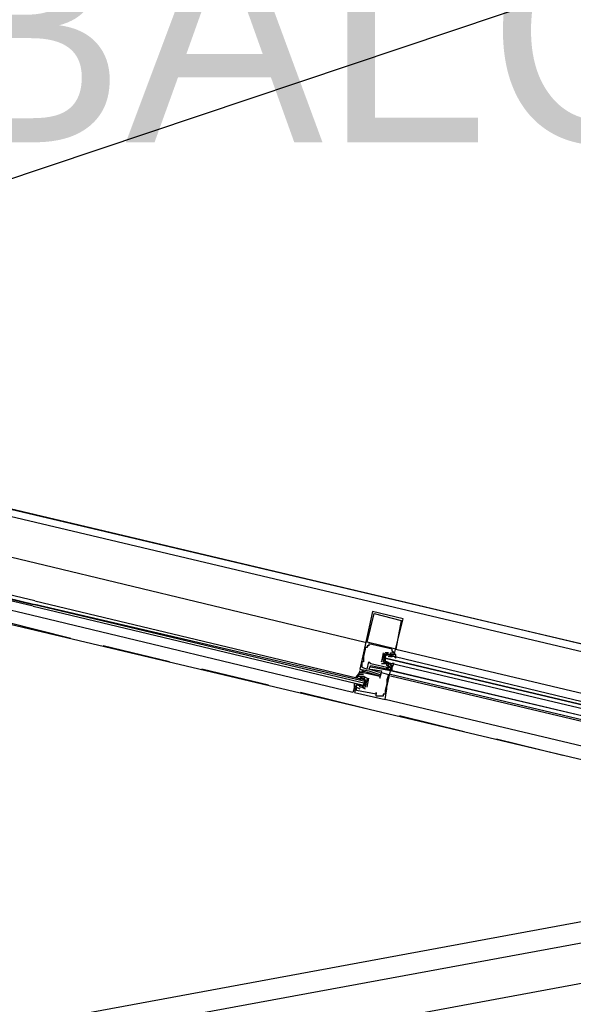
# Model space of a CAD drawing. Header units: feet. Extents: x -79 to 198, y -22 to 181.
# Tile 151 of 164: x 78.33 to 82.44, y 149.06 to 156.37. Entities that reach past the tile are written whole.
import ezdxf
from ezdxf.enums import TextEntityAlignment as Align

# ---------------------------------------------------------------- set-up
doc = ezdxf.new("R2010")
doc.units = ezdxf.units.FT
doc.layers.add('A-LINEA', color=7, linetype='CONTINUOUS')
doc.layers.add('A-TEXTO-PDF', color=3, linetype='CONTINUOUS')

msp = doc.modelspace()

# ---------------------------------------------------------------- linework, layer by layer
at = {"layer": 'A-LINEA'}
for p, q in [((93.1212, 160.1706), (36.6895, 141.2395)), ((118.2654, 156.262), (36.6895, 141.2395)), ((118.2654, 156.262), (36.6895, 141.2395)), ((118.2654, 156.262), (36.6895, 141.2395)), ((118.2188, 156.0962), (36.7876, 141.1026)), ((118.1216, 155.7773), (36.9919, 140.8393)), ((90.3333, 149.8844), (75.4933, 153.3911)), ((76.7867, 153.0311), (85.36, 151.0044)), ((78.4133, 151.9511), (76.7867, 152.3378)), ((76.6133, 152.2711), (85.1867, 150.2444)), ((80.9467, 151.9778), (80.9467, 151.9778)), ((80.96, 151.9644), (80.96, 151.9644)), ((81.16, 151.9111), (81.16, 151.9111)), ((81.1733, 151.9244), (81.1733, 151.9244)), ((78.7067, 151.7778), (78.2267, 151.8978)), ((79.44, 151.6044), (78.9467, 151.7244)), ((80.8933, 151.7111), (80.8933, 151.7111)), ((80.8933, 151.6978), (80.8933, 151.6978)), ((80.9067, 151.7511), (80.9067, 151.7511)), ((80.9067, 151.7244), (80.9067, 151.7244)), ((80.9067, 151.7111), (80.9067, 151.7111)), ((80.92, 151.7378), (80.92, 151.7378)), ((80.92, 151.7244), (80.92, 151.7244)), ((81.0933, 151.6978), (81.0933, 151.6978)), ((81.12, 151.6978), (81.12, 151.6978)), ((81.12, 151.6978), (84.8933, 150.8044)), ((80.88, 151.6711), (80.88, 151.6711)), ((80.88, 151.6444), (80.88, 151.6444)), ((80.88, 151.6311), (80.88, 151.6311)), ((80.88, 151.6178), (80.88, 151.6178)), ((81.0267, 151.6711), (81.0133, 151.6044)), ((81.0267, 151.6711), (81.0267, 151.6711)), ((81.04, 151.6711), (81.04, 151.6711)), ((81.0667, 151.6711), (81.04, 151.6711)), ((81.04, 151.6711), (81.04, 151.6711)), ((81.04, 151.6711), (81.04, 151.6711)), ((81.04, 151.6311), (81.04, 151.6311)), ((81.0643, 151.6453), (81.0848, 151.6459)), ((81.0667, 151.6711), (81.0667, 151.6711)), ((81.0667, 151.6444), (81.0667, 151.6444)), ((81.0702, 151.6446), (81.0821, 151.6456)), ((81.08, 151.6711), (81.08, 151.6711)), ((81.08, 151.6711), (81.08, 151.6711)), ((81.08, 151.6578), (81.08, 151.6578)), ((81.08, 151.6578), (81.08, 151.6578)), ((81.08, 151.6444), (81.0933, 151.6444)), ((81.08, 151.6444), (81.08, 151.6444)), ((81.0835, 151.6446), (81.0954, 151.6456)), ((81.0915, 151.6452), (81.1098, 151.6455)), ((81.0933, 151.6844), (81.0933, 151.6844)), ((81.0933, 151.6578), (81.0933, 151.6578)), ((81.0933, 151.6444), (81.0933, 151.6444)), ((81.1067, 151.6711), (81.1067, 151.6711)), ((81.1067, 151.6578), (81.1067, 151.6578)), ((80.1733, 151.4311), (79.68, 151.5511)), ((80.8533, 151.5511), (80.8533, 151.5511)), ((80.8667, 151.6044), (80.8667, 151.6044)), ((80.8667, 151.5644), (80.8667, 151.5644)), ((80.88, 151.6044), (80.88, 151.6044)), ((80.9067, 151.5511), (80.9067, 151.5511)), ((80.92, 151.6044), (80.92, 151.6044)), ((80.92, 151.5511), (80.92, 151.5511)), ((80.9333, 151.5911), (80.9333, 151.5911)), ((80.9333, 151.5778), (80.9333, 151.5778)), ((80.9333, 151.5644), (80.9333, 151.5644)), ((80.9333, 151.5511), (80.9333, 151.5511)), ((81.0133, 151.6044), (81.0133, 151.6044)), ((81.0133, 151.6044), (81.0133, 151.6044)), ((81.0133, 151.5911), (81.0533, 151.5911)), ((81.0133, 151.5911), (81.0133, 151.5911)), ((81.0267, 151.6044), (81.0267, 151.6044)), ((81.0267, 151.6044), (81.0267, 151.6044)), ((81.04, 151.6044), (81.04, 151.6044)), ((81.0533, 151.6044), (81.0533, 151.6044)), ((81.0533, 151.5911), (81.0533, 151.5911)), ((81.0533, 151.5911), (81.0533, 151.5911)), ((81.0533, 151.5778), (81.0533, 151.5778)), ((81.0533, 151.5778), (81.0533, 151.5778)), ((81.0533, 151.5644), (81.0533, 151.5644)), ((81.0533, 151.5644), (81.0533, 151.5644)), ((81.0533, 151.5511), (81.0533, 151.5511)), ((81.0689, 151.5959), (81.0588, 151.6022)), ((81.0772, 151.5931), (81.0593, 151.6027)), ((81.0667, 151.6044), (81.0667, 151.6044)), ((81.0667, 151.5911), (81.0667, 151.5911)), ((81.08, 151.5911), (81.0667, 151.5911)), ((81.0667, 151.5778), (81.0667, 151.5778)), ((81.0667, 151.5511), (81.0667, 151.5511)), ((81.0667, 151.5511), (81.0667, 151.5511)), ((81.0822, 151.5826), (81.0721, 151.5888)), ((81.0893, 151.5808), (81.073, 151.5893)), ((81.08, 151.5911), (81.08, 151.5911)), ((81.08, 151.5644), (81.08, 151.5644)), ((81.0933, 151.5378), (81.08, 151.5511)), ((81.08, 151.5511), (81.08, 151.5511)), ((81.0933, 151.5378), (81.08, 151.5511)), ((81.0933, 151.5378), (81.08, 151.5511)), ((81.0933, 151.5778), (81.0933, 151.5778)), ((80.84, 151.5111), (80.84, 151.5111)), ((80.84, 151.4978), (80.84, 151.4978)), ((80.84, 151.4844), (80.84, 151.4844)), ((80.8511, 151.4796), (80.8612, 151.4734)), ((80.8533, 151.5378), (80.8533, 151.5378)), ((80.8533, 151.5244), (80.8533, 151.5244)), ((80.8533, 151.5244), (80.8533, 151.5244)), ((80.8533, 151.4978), (80.8533, 151.4978)), ((80.8667, 151.4844), (80.8533, 151.4844)), ((80.8574, 151.4948), (80.8736, 151.4863)), ((80.8667, 151.5378), (80.8667, 151.5378)), ((80.8667, 151.5244), (80.8667, 151.5244)), ((80.8667, 151.4978), (80.8667, 151.4978)), ((80.8667, 151.4844), (80.8667, 151.4844)), ((80.8695, 151.4825), (80.8875, 151.4728)), ((80.8778, 151.4796), (80.8879, 151.4734)), ((80.88, 151.5244), (80.88, 151.5244)), ((80.88, 151.5244), (80.88, 151.5244)), ((80.88, 151.5111), (80.88, 151.5111)), ((80.88, 151.4978), (80.88, 151.4978)), ((80.88, 151.4978), (80.88, 151.4978)), ((80.88, 151.4844), (80.88, 151.4844)), ((80.8933, 151.4711), (80.8933, 151.4711)), ((80.9067, 151.4711), (80.8933, 151.4311)), ((80.9067, 151.4178), (80.92, 151.4844)), ((80.9067, 151.4844), (80.9067, 151.4844)), ((80.9067, 151.4844), (80.9067, 151.4844)), ((80.92, 151.5378), (80.92, 151.5378)), ((80.92, 151.4844), (80.92, 151.4844)), ((81, 151.5244), (81, 151.5244)), ((81, 151.5111), (81, 151.5111)), ((81, 151.4978), (81, 151.4978)), ((81, 151.4978), (81, 151.4978)), ((81, 151.4844), (81, 151.4844)), ((81.0133, 151.5378), (81.0133, 151.5378)), ((81.0133, 151.5244), (81.0133, 151.5244)), ((81.0533, 151.4711), (81.0533, 151.4711)), ((81.0667, 151.5111), (81.0667, 151.5111)), ((84.8667, 150.6444), (81.08, 151.5378)), ((81.08, 151.5378), (81.08, 151.5378)), ((84.8533, 150.6178), (81.08, 151.5111)), ((84.8533, 150.6044), (81.08, 151.4978)), ((84.8667, 150.6444), (81.0933, 151.5378)), ((80.8267, 151.4311), (80.8133, 151.3778)), ((80.8267, 151.4311), (80.8267, 151.4311)), ((80.8267, 151.4178), (80.8267, 151.4178)), ((80.8267, 151.4044), (80.8267, 151.4044)), ((80.8551, 151.4303), (80.8368, 151.4301)), ((80.8498, 151.431), (80.8379, 151.4299)), ((80.84, 151.4311), (80.84, 151.4311)), ((80.84, 151.4311), (80.8533, 151.4311)), ((80.8533, 151.4444), (80.8533, 151.4444)), ((80.8533, 151.4311), (80.8533, 151.4311)), ((80.8533, 151.4178), (80.8533, 151.4178)), ((80.8533, 151.4178), (80.8533, 151.4178)), ((80.8533, 151.4044), (80.8533, 151.4044)), ((80.8823, 151.4302), (80.8619, 151.4297)), ((80.8765, 151.4176), (80.8646, 151.4166)), ((80.8667, 151.4311), (80.8667, 151.4311)), ((80.8667, 151.4178), (80.8933, 151.4044)), ((80.8667, 151.4178), (80.8667, 151.4178)), ((80.8933, 151.4444), (80.8933, 151.4578)), ((80.8933, 151.4178), (80.8933, 151.4178)), ((80.8933, 151.4178), (80.8933, 151.4178)), ((80.8933, 151.4044), (80.8933, 151.4044)), ((80.9067, 151.4178), (80.9067, 151.4178)), ((81.0533, 151.4578), (81.0533, 151.4578)), ((81.0533, 151.4444), (81.0533, 151.4444)), ((81.0533, 151.4178), (81.0533, 151.4178)), ((81.0533, 151.4044), (81.0533, 151.4044)), ((80.8933, 151.2578), (80.4133, 151.3778)), ((80.8133, 151.3778), (80.8133, 151.3778)), ((80.8267, 151.3911), (80.8267, 151.3911)), ((80.9733, 151.3778), (80.9733, 151.3778)), ((80.9733, 151.3644), (80.9733, 151.3644)), ((80.9733, 151.3644), (80.9733, 151.3644)), ((80.9733, 151.3511), (80.9733, 151.3511)), ((81.0267, 151.3644), (81.0267, 151.3644)), ((81.0267, 151.3511), (81.0267, 151.3511)), ((81.04, 151.3911), (81.04, 151.3911)), ((81.04, 151.3644), (81.04, 151.3644)), ((84.8133, 150.4311), (81.04, 151.3244)), ((81.04, 151.3244), (81.04, 151.3244)), ((81.6267, 151.0844), (81.1467, 151.2044)), ((82.36, 150.9111), (81.8667, 151.0311))]:
    msp.add_line(p, q, dxfattribs=at)
for points in [[(73.8267, 153.0711), (75.3733, 153.4178), (81.5467, 151.9644), (83.3067, 151.5511), (85.9733, 150.9111), (90.3333, 149.8844), (91.0267, 152.8178), (91.4533, 154.5778), (91.7733, 154.5111), (93.12, 160.1778)], [(76.72, 152.7511), (78.5067, 152.3244), (80.8933, 151.7511)], [(78.44, 152.0578), (76.7467, 152.4578), (76.7333, 152.4578), (76.7333, 152.4444), (78.44, 152.0311)], [(78.4267, 152.0178), (76.7333, 152.4178), (76.7333, 152.4311), (78.4267, 152.0311)], [(78.44, 152.0578), (80.8933, 151.4711), (80.8933, 151.4578), (78.44, 152.0311)], [(78.4267, 152.0178), (80.88, 151.4311), (80.8933, 151.4311), (80.8933, 151.4444), (78.4267, 152.0311)], [(80.8133, 151.4044), (80.8133, 151.4178), (80.8, 151.3778), (78.4133, 151.9511)], [(81.1067, 151.6578), (81.1733, 151.9244), (80.9467, 151.9778), (80.88, 151.6711), (80.8533, 151.5511), (80.92, 151.5378), (81, 151.5111)], [(80.96, 151.9644), (81.16, 151.9111), (81.12, 151.6978), (80.9067, 151.7511), (80.96, 151.9644)], [(81.08, 151.6711), (81.08, 151.6711), (81.1067, 151.6711), (81.0933, 151.6844), (81.0933, 151.6978), (80.92, 151.7378), (80.92, 151.7244), (80.9067, 151.7244), (80.9067, 151.7111), (80.8933, 151.7111), (80.8933, 151.6978), (80.88, 151.6444), (80.88, 151.6311), (80.88, 151.6178), (80.88, 151.6044), (80.8667, 151.6044), (80.8667, 151.5644), (80.9067, 151.5511), (80.92, 151.6044), (80.9333, 151.5911), (81.0533, 151.5644), (81.0533, 151.5644), (81.08, 151.5644), (81.0533, 151.5778), (81.0533, 151.5778)], [(81.0133, 151.6044), (81.04, 151.6711), (81.08, 151.6578)], [(81.1067, 151.6444), (81.12, 151.6311), (81.12, 151.6578), (81.1067, 151.6711), (81.1067, 151.6578), (81.0933, 151.6578), (81.08, 151.6578), (81.0667, 151.6578), (81.04, 151.6578), (81.0267, 151.6044)], [(81.0667, 151.5911), (81.0533, 151.6044), (81.04, 151.6044), (81.04, 151.6578), (81.0667, 151.6578)], [(84.88, 150.7378), (81.0533, 151.6578), (81.04, 151.6444), (81.04, 151.6311), (84.88, 150.7244), (81.04, 151.6311), (81.04, 151.6178), (81.04, 151.6044), (84.88, 150.6978)], [(81.08, 151.6578), (81.08, 151.6711), (81.08, 151.6578), (81.0933, 151.6578)], [(80.8133, 151.3778), (81.04, 151.3244), (81.0533, 151.4044), (81.0533, 151.4178), (81.08, 151.5378), (80.9333, 151.5644), (80.9333, 151.5644)], [(80.9333, 151.5511), (81.0133, 151.5378), (81, 151.4978), (80.8667, 151.5378), (80.8667, 151.5244), (80.88, 151.5244), (80.8533, 151.5244), (80.8533, 151.5378), (80.84, 151.4978)], [(81, 151.5244), (80.92, 151.5511), (80.9333, 151.5778), (81.0667, 151.5511), (81.0533, 151.5511), (81.0533, 151.5644), (81.0667, 151.5511), (81.08, 151.5511), (81.0933, 151.5778)], [(81.0667, 151.5911), (81.0667, 151.5778), (81.0533, 151.5778), (81.0533, 151.5911), (81.0267, 151.6044)], [(81.0267, 151.6044), (81.0533, 151.5911), (81.0667, 151.5911), (81.08, 151.5911), (81.08, 151.5778), (81.0933, 151.5778), (81.0933, 151.5644), (81.1067, 151.5911), (81.0933, 151.5911)], [(81.0933, 151.5378), (81.0933, 151.5644), (81.0933, 151.5644)], [(81.0933, 151.5378), (81.0933, 151.5644), (81.0933, 151.5644)], [(81.0933, 151.5378), (81.0933, 151.5644), (81.0933, 151.5644)], [(80.84, 151.4978), (80.8267, 151.4844), (80.8267, 151.4978), (80.84, 151.5111), (80.84, 151.4978), (80.8533, 151.4978), (80.8667, 151.4978), (80.88, 151.4978), (80.8933, 151.4844)], [(80.88, 151.5111), (80.84, 151.5111), (80.8533, 151.5244), (80.88, 151.5244), (80.88, 151.5244), (81, 151.4978), (81, 151.4844), (81.0133, 151.5244), (81.0667, 151.5111), (81.0533, 151.4711), (81.0533, 151.4578), (81.0533, 151.4444), (81.04, 151.3911), (81.04, 151.3644), (81.0267, 151.3644), (81.0267, 151.3511)], [(80.8667, 151.4978), (80.88, 151.4978), (80.9067, 151.4844), (80.8933, 151.4178), (80.8533, 151.4178), (80.8533, 151.4311), (80.84, 151.4311), (80.84, 151.4311)], [(80.8533, 151.4311), (80.8667, 151.4311), (80.88, 151.4311), (80.8933, 151.4711), (80.88, 151.4844), (80.8667, 151.4844)], [(80.88, 151.4978), (80.88, 151.4978), (80.9067, 151.4844), (80.9067, 151.4844)], [(80.8133, 151.4044), (80.8133, 151.4178), (80.8, 151.3778)], [(80.8133, 151.4044), (80.8133, 151.4178), (80.8, 151.3778)], [(80.88, 151.4311), (80.8667, 151.4178), (80.8533, 151.4178), (80.8533, 151.4311), (80.84, 151.4311), (80.8267, 151.4311), (80.8133, 151.4178), (80.8133, 151.4444), (80.8267, 151.4444)], [(81.0267, 151.3511), (80.9733, 151.3511), (80.9733, 151.3644), (80.9733, 151.3778), (80.9733, 151.3644), (80.8267, 151.3911), (80.8267, 151.4044), (80.8267, 151.4178), (80.8533, 151.4044)]]:
    msp.add_lwpolyline(points, dxfattribs=at)

# ---------------------------------------------------------------- texts
at = {"layer": 'A-TEXTO-PDF'}
msp.add_text('BALCONY', height=1.646, dxfattribs=at).set_placement((82.9031, 155.4585), align=Align.CENTER)

doc.saveas('drawing.dxf')
